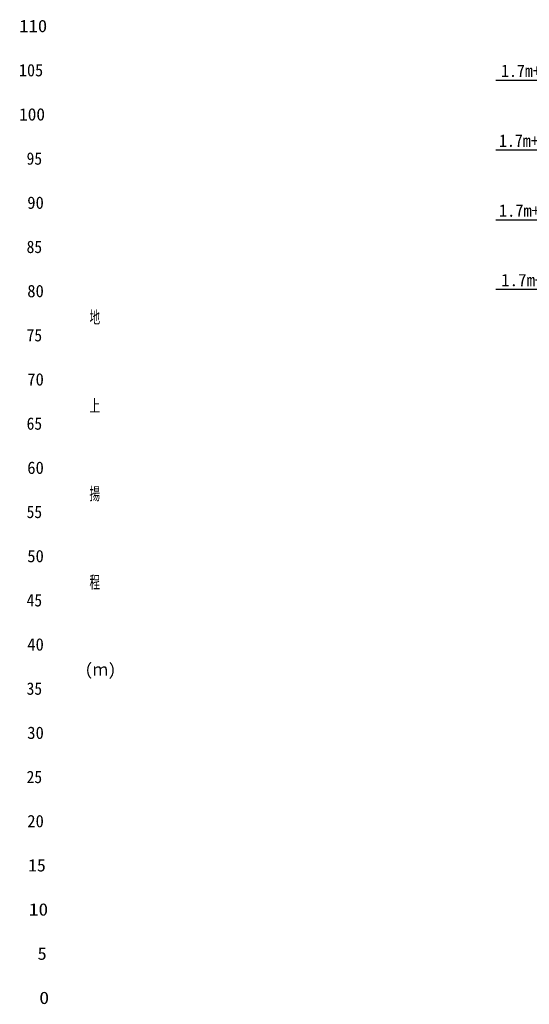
# Model space of a CAD drawing. Extents: x -390590 to 48051, y -92424 to 51651.
# Tile 25 of 37: x -122517 to -64815, y -78954 to 32496. Entities that reach past the tile are written whole.
import ezdxf

# ---------------------------------------------------------------- set-up
doc = ezdxf.new("R2010")
doc.units = 0
doc.layers.get('0').update_dxf_attribs({"linetype": 'CONTINUOUS'})

msp = doc.modelspace()

# ---------------------------------------------------------------- linework, layer by layer
at = {"color": 7, "linetype": 'Continuous'}
for p, q in [((-41572.751017, 25629.883331), (-68612.178482, 25629.883331)), ((-42366.836335, 17715.650856), (-68612.178482, 17715.650856)), ((-43527.048236, 9801.420332), (-68612.178482, 9801.420332)), ((-44670.899528, 1941.464636), (-68612.178482, 1941.464636))]:
    msp.add_line(p, q, dxfattribs=at)

# ---------------------------------------------------------------- texts
at = {"color": 7, "linetype": 'Continuous', "char_height": 1400}
for s, insert, attachment_point in [('\\W1.107249;\\A1;110', (-122568.884058, 31771.168359), 4), ('\\W0.959616;\\A1;105', (-122603.331797, 26771.168359), 4), ('\\W0.945076;\\A1;1.7m+35.1mFLJ', (-68016.239922, 27417.863277), 1), ('\\W1.028160;\\A1;100', (-122587.338176, 21771.168359), 4), ('\\W0.945076;\\A1;1.7m+27.1mFLJ', (-68248.270305, 19503.630802), 1), ('\\W0.922708;\\A1; 95', (-122611.943725, 16771.168359), 4), ('\\W0.985907;\\A1; 90', (-122597.197285, 11771.168359), 4), ('\\W0.974610;\\A1;1.7m+19.1mFLJ', (-68257.748526, 11589.400278), 1), ('\\W0.922708;\\A1; 85', (-122611.943725, 6771.168359), 4), ('\\W1.006049;\\A1;1.7m+11.1mFLJ', (-68002.012951, 3729.444582), 1), ('\\W0.985907;\\A1; 80', (-122597.197285, 1771.168359), 4), ('\\W0.666400;\\A1;地', (-114617.357488, -1233.327522), 4), ('\\W0.922708;\\A1; 75', (-122611.943725, -3228.831641), 4), ('\\W0.985907;\\A1; 70', (-122597.197285, -8228.831641), 4), ('\\W0.666400;\\A1;上', (-114617.357488, -11233.327746), 4), ('\\W0.922708;\\A1; 65', (-122611.943725, -13228.831641), 4), ('\\W0.985907;\\A1; 60', (-122597.197285, -18228.831641), 4), ('\\W0.666400;\\A1;揚', (-114617.357488, -21233.327969), 4), ('\\W0.922708;\\A1; 55', (-122611.943725, -23228.831641), 4), ('\\W0.985907;\\A1; 50', (-122597.197285, -28228.831641), 4), ('\\W0.666400;\\A1;程', (-114617.357488, -31233.328193), 4), ('\\W0.922708;\\A1; 45', (-122611.943725, -33228.831753), 4), ('\\W0.985907;\\A1; 40', (-122597.197285, -38228.831865), 4), ('\\W0.946990;\\A1;(ｍ)', (-115141.124519, -41233.328416), 4), ('\\W0.922708;\\A1; 35', (-122611.943725, -43228.831976), 4), ('\\W0.985907;\\A1; 30', (-122597.197285, -48228.832088), 4), ('\\W0.922708;\\A1; 25', (-122611.943725, -53228.8322), 4), ('\\W0.985907;\\A1; 20', (-122597.197285, -58228.826208), 4), ('\\W1.058400;\\A1; 15', (-122580.282215, -63228.82632), 4), ('\\W1.142400;\\A1; 10', (-122560.682203, -68228.814225), 4), ('\\W1.090473;\\A1;  5', (-122572.798542, -73228.808233), 4), ('\\W1.179856;\\A1;  0', (-122551.942545, -78228.802241), 4)]:
    msp.add_mtext(s, dxfattribs=dict(at, insert=insert, attachment_point=attachment_point))

doc.saveas('drawing.dxf')
